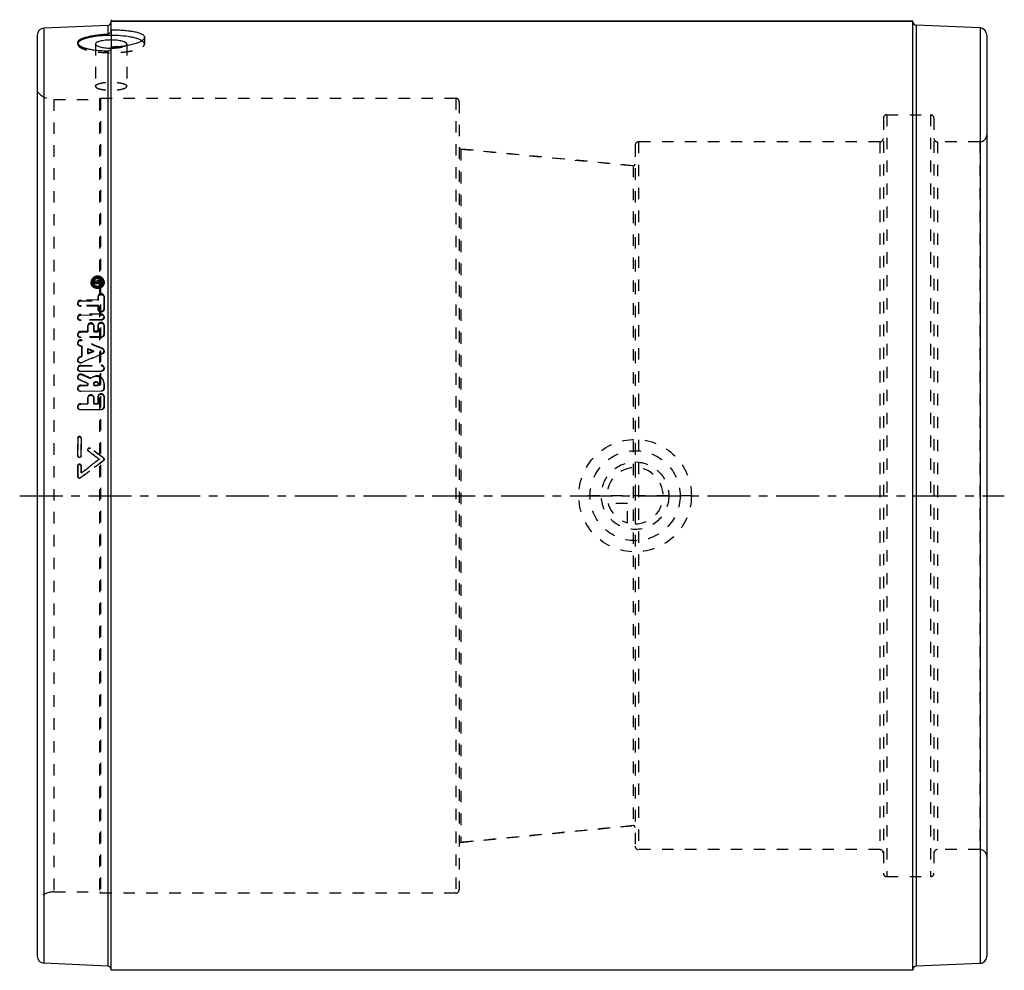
# Model space of a CAD drawing. Header units: millimetres. Extents: x 110 to 390, y 115 to 385.
import ezdxf

# ---------------------------------------------------------------- set-up
doc = ezdxf.new("R2010")
doc.units = ezdxf.units.MM
doc.header["$LTSCALE"] = 32.592593
doc.linetypes.add('CENTER', pattern=[0.6, 0.375, -0.075, 0.075, -0.075])
doc.linetypes.add('HIDDEN', pattern=[0.2, 0.1, -0.1])
doc.layers.get('0').update_dxf_attribs({"linetype": 'CONTINUOUS'})
for name, color, linetype in [('ACHSEN_S', 7, 'CONTINUOUS'), ('KOERPER', 7, 'CONTINUOUS'), ('KONST.EL_MIT_GEO', 7, 'CONTINUOUS'), ('KURVEN', 7, 'CONTINUOUS')]:
    doc.layers.add(name, color=color, linetype=linetype)

msp = doc.modelspace()

# ---------------------------------------------------------------- linework, layer by layer
at = {"color": 8, "linetype": 'HIDDEN'}
for p, q in [((119.72, 362.7), (132.65, 362.7)), ((119.72, 137.3), (132.65, 137.3))]:
    msp.add_line(p, q, dxfattribs=at)
at = {"layer": 'ACHSEN_S', "color": 2, "linetype": 'CENTER'}
msp.add_line((110, 250), (390, 250), dxfattribs=at)
at = {"layer": 'KOERPER', "color": 7, "linetype": 'Continuous'}
for p, q in [((364, 385), (136, 385)), ((364, 115), (136, 115))]:
    msp.add_line(p, q, dxfattribs=at)
at = {"layer": 'KOERPER', "color": 8, "linetype": 'HIDDEN'}
for p, q in [((354.6, 350.65), (286, 350.65)), ((383, 350.65), (371, 350.65)), ((235.45, 348.61), (284.45, 343.85)), ((235.45, 151.39), (284.45, 156.15)), ((354.6, 149.35), (286, 149.35)), ((383, 149.35), (371, 149.35))]:
    msp.add_line(p, q, dxfattribs=at)
at = {"layer": 'KONST.EL_MIT_GEO', "color": 7, "linetype": 'Continuous'}
for p, q in [((135.04, 383.79), (116.91, 383)), ((135.04, 383.79), (135.04, 381.35)), ((136, 382.33), (136, 385)), ((136, 385), (364, 385)), ((364, 115), (364, 385)), ((364.96, 383.83), (364.96, 116.17)), ((383.09, 383.04), (364.96, 383.83)), ((115, 381), (115, 119)), ((116.91, 383), (116.91, 117)), ((383.09, 383.04), (383.09, 116.96)), ((385, 381.04), (385, 118.96)), ((135.04, 376.46), (135.04, 116.21)), ((136, 115), (136, 377.62)), ((135.04, 116.21), (116.91, 117)), ((383.09, 116.96), (364.96, 116.17))]:
    msp.add_line(p, q, dxfattribs=at)
at = {"layer": 'KONST.EL_MIT_GEO', "color": 2, "linetype": 'CENTER'}
for p, q in [((136, 385.4), (136, 385)), ((136, 382.33), (136, 377.62))]:
    msp.add_line(p, q, dxfattribs=at)
at = {"layer": 'KONST.EL_MIT_GEO', "color": 8, "linetype": 'HIDDEN'}
for p, q in [((126.5, 378.87), (126.5, 378.47)), ((131.55, 378.47), (131.55, 366.49)), ((140.45, 378.47), (140.45, 366.49)), ((145.5, 380.4), (145.5, 378.47)), ((119.72, 362.7), (119.72, 137.3)), ((119.72, 362.7), (132.65, 362.7)), ((132.65, 362.7), (133, 363.05)), ((132.65, 362.7), (132.65, 137.3)), ((133, 363.05), (133, 136.95)), ((133, 363.05), (234, 363.05)), ((234, 363.05), (234, 136.95)), ((235, 362.05), (235, 137.95)), ((355.6, 357.35), (355.6, 142.65)), ((356.6, 358.35), (356.6, 141.65)), ((356.6, 358.35), (369, 358.35)), ((369, 358.35), (369, 141.65)), ((370, 357.35), (370, 142.65)), ((286, 350.65), (286, 149.35)), ((354.6, 350.65), (286, 350.65)), ((354.6, 350.65), (354.6, 149.35)), ((383, 350.65), (371, 350.65)), ((371, 350.65), (371, 149.35)), ((383, 350.65), (383, 149.35)), ((235.45, 348.61), (235.45, 151.39)), ((284.45, 343.85), (235.45, 348.61)), ((285, 349.65), (285, 150.35)), ((284.45, 343.85), (284.45, 156.15)), ((131.15, 311.15), (131.15, 310.89)), ((131.15, 311.15), (131.18, 310.92)), ((132.04, 310.99), (131.15, 311.15)), ((131.15, 310.89), (131.18, 310.67)), ((131.15, 310.89), (131.98, 310.75)), ((131.18, 310.67), (131.18, 310.92)), ((131.18, 310.92), (132.07, 310.77)), ((132.04, 310.99), (132.07, 310.77)), ((132.26, 310.67), (132.26, 310.8)), ((132.26, 310.8), (132.29, 310.57)), ((132.71, 311.19), (132.41, 311.18)), ((132.41, 311.18), (132.43, 310.95)), ((132.71, 310.94), (132.41, 310.93)), ((132.41, 310.93), (132.43, 310.7)), ((132.43, 310.95), (132.73, 310.96)), ((132.71, 311.19), (132.73, 310.96)), ((132.71, 310.94), (132.73, 310.71)), ((132.85, 310.81), (132.85, 310.69)), ((132.85, 310.81), (132.87, 310.59)), ((133.13, 310.82), (133.13, 310.85)), ((133.13, 310.85), (133.16, 310.59)), ((133.13, 310.44), (133.13, 310.82)), ((133.57, 310.71), (133.55, 310.93)), ((134, 310.75), (133.98, 310.97)), ((130.31, 310.62), (130.33, 310.4)), ((130.74, 310.66), (130.76, 310.44)), ((131.98, 310.67), (131.15, 310.65)), ((131.15, 310.65), (131.15, 310.4)), ((131.15, 310.65), (131.18, 310.43)), ((133.13, 310.44), (131.15, 310.4)), ((131.15, 310.4), (131.18, 310.18)), ((132, 310.52), (131.18, 310.67)), ((131.18, 310.43), (132, 310.44)), ((131.18, 310.18), (131.18, 310.43)), ((133.16, 310.22), (131.18, 310.18)), ((131.98, 310.75), (131.98, 310.67)), ((131.98, 310.75), (132, 310.52)), ((131.98, 310.67), (132, 310.44)), ((132, 310.44), (132, 310.52)), ((132.85, 310.69), (132.26, 310.67)), ((132.26, 310.67), (132.29, 310.45)), ((132.29, 310.57), (132.29, 310.45)), ((132.29, 310.45), (132.87, 310.46)), ((132.73, 310.71), (132.43, 310.7)), ((132.85, 310.69), (132.87, 310.46)), ((132.87, 310.46), (132.87, 310.59)), ((133.13, 310.44), (133.16, 310.22)), ((133.16, 310.59), (133.16, 310.22)), ((132.29, 305.7), (127.34, 305.61)), ((127.34, 305.61), (127.36, 305.4)), ((127.36, 305.4), (132.31, 305.49)), ((132.29, 306.63), (132.29, 305.7)), ((132.29, 306.63), (132.31, 306.42)), ((132.29, 305.7), (132.31, 305.49)), ((132.31, 305.49), (132.31, 306.42)), ((133.98, 306.73), (134, 306.45)), ((133.98, 303.24), (133.98, 306.67)), ((134, 306.52), (134, 306.45)), ((134, 306.45), (134, 303.04)), ((126.49, 304.75), (126.51, 304.55)), ((132.29, 304.15), (127.34, 304.06)), ((127.34, 304.06), (127.36, 303.86)), ((132.31, 303.95), (127.36, 303.86)), ((132.29, 304.15), (132.29, 303.21)), ((132.29, 304.15), (132.31, 303.95)), ((132.29, 303.21), (132.31, 303.01)), ((132.29, 303.13), (132.31, 302.93)), ((132.31, 303.01), (132.31, 303.95)), ((133.98, 303.24), (134, 303.04)), ((126.49, 300.69), (126.52, 300.5)), ((133.13, 301.66), (127.34, 301.56)), ((127.34, 301.56), (127.36, 301.37)), ((133.13, 300.09), (127.34, 300)), ((127.34, 300), (127.36, 299.81)), ((127.36, 301.37), (133.16, 301.47)), ((133.16, 299.91), (127.36, 299.81)), ((133.13, 301.66), (133.16, 301.47)), ((133.13, 300.09), (133.16, 299.91)), ((134, 300.78), (133.98, 300.97)), ((129.39, 298.33), (129.39, 296.75)), ((129.39, 298.33), (129.41, 298.15)), ((129.41, 296.57), (129.41, 298.15)), ((131.1, 298.26), (131.08, 298.44)), ((131.08, 296.77), (131.08, 298.36)), ((131.08, 298.36), (131.11, 298.18)), ((131.11, 298.18), (131.11, 296.6)), ((132.29, 298.5), (132.29, 296.79)), ((132.29, 298.5), (132.31, 298.32)), ((132.31, 296.62), (132.31, 298.32)), ((134, 298.43), (133.98, 298.61)), ((133.98, 296.02), (133.98, 298.53)), ((133.98, 298.53), (134, 298.35)), ((134, 298.35), (134, 295.85)), ((126.49, 295.82), (126.52, 295.65)), ((129.39, 296.75), (127.34, 296.72)), ((127.34, 296.72), (127.36, 296.54)), ((133.13, 295.21), (127.34, 295.13)), ((127.34, 295.13), (127.36, 294.96)), ((127.36, 296.54), (129.41, 296.57)), ((133.16, 295.04), (127.36, 294.96)), ((127.68, 294.27), (127.7, 294.1)), ((129.39, 296.75), (129.41, 296.57)), ((132.29, 296.79), (131.08, 296.77)), ((131.08, 296.77), (131.11, 296.6)), ((131.11, 296.6), (132.31, 296.62)), ((132.29, 296.79), (132.31, 296.62)), ((133.13, 295.21), (133.16, 295.04)), ((133.98, 296.02), (134, 295.85)), ((126.5, 293.42), (126.52, 293.25)), ((127, 292.79), (127.02, 292.63)), ((127, 292.79), (127.69, 292.51)), ((127.71, 292.35), (127.02, 292.63)), ((127.69, 292.51), (127.69, 289.72)), ((127.69, 292.51), (127.71, 292.35)), ((127.71, 289.58), (127.71, 292.35)), ((129.39, 290.46), (129.39, 291.83)), ((129.39, 291.83), (129.41, 291.67)), ((129.41, 291.67), (129.41, 290.31)), ((133.48, 291.94), (133.5, 291.78)), ((134, 291.16), (133.97, 291.31)), ((126.5, 288.56), (126.52, 288.41)), ((127.69, 289.72), (127, 289.42)), ((127, 289.42), (127.02, 289.28)), ((127.02, 289.28), (127.71, 289.58)), ((127.69, 289.72), (127.71, 289.58)), ((131.03, 291.17), (129.39, 290.46)), ((129.39, 290.46), (129.41, 290.31)), ((129.41, 290.31), (131.05, 291.01)), ((131.03, 291.17), (131.05, 291.01)), ((133.48, 290.46), (133.5, 290.31)), ((126.5, 286.12), (126.52, 285.98)), ((127.34, 287.06), (133.13, 287.13)), ((127.34, 287.06), (127.36, 286.92)), ((127.36, 286.92), (133.16, 287)), ((127.68, 287.95), (127.7, 287.81)), ((133.13, 287.13), (133.16, 287)), ((133.99, 286.31), (133.97, 286.45)), ((126.5, 283.65), (126.52, 283.53)), ((126.98, 283.05), (127, 282.93)), ((127.34, 285.43), (133.13, 285.5)), ((127.34, 285.43), (127.36, 285.3)), ((133.16, 285.37), (127.36, 285.3)), ((127.7, 284.54), (127.72, 284.42)), ((130.09, 283.49), (130.11, 283.37)), ((133.13, 285.5), (133.16, 285.37)), ((126.5, 280.43), (126.52, 280.31)), ((127.34, 281.41), (129.39, 281.43)), ((127.34, 281.41), (127.36, 281.29)), ((127.36, 281.29), (129.41, 281.31)), ((129.39, 281.99), (129.39, 281.43)), ((129.39, 281.99), (129.41, 281.87)), ((129.39, 281.43), (129.41, 281.31)), ((129.41, 281.31), (129.41, 281.87)), ((131.08, 281.44), (131.08, 281.9)), ((131.08, 281.9), (131.11, 281.78)), ((131.08, 281.44), (132.29, 281.46)), ((131.08, 281.44), (131.11, 281.33)), ((131.11, 281.78), (131.11, 281.33)), ((131.11, 281.33), (132.31, 281.34)), ((132.3, 281.89), (132.28, 282.01)), ((132.29, 281.91), (132.29, 281.46)), ((132.29, 281.91), (132.31, 281.79)), ((132.29, 281.46), (132.31, 281.34)), ((132.31, 281.34), (132.31, 281.79)), ((133.97, 282.19), (133.95, 282.31)), ((133.98, 280.65), (133.98, 281.93)), ((133.98, 281.93), (134, 281.81)), ((133.98, 280.65), (134, 280.53)), ((134, 281.81), (134, 280.53)), ((127.34, 279.76), (133.13, 279.81)), ((127.34, 279.76), (127.36, 279.65)), ((133.16, 279.7), (127.36, 279.65)), ((129.39, 277.85), (129.39, 276.19)), ((129.39, 277.85), (129.41, 277.74)), ((129.41, 276.09), (129.41, 277.74)), ((131.09, 277.92), (131.07, 278.02)), ((131.08, 276.2), (131.08, 277.86)), ((131.08, 277.86), (131.11, 277.76)), ((131.11, 277.76), (131.11, 276.11)), ((132.29, 278.15), (132.29, 276.21)), ((132.29, 278.15), (132.31, 278.05)), ((132.31, 276.12), (132.31, 278.05)), ((133.13, 279.81), (133.16, 279.7)), ((133.99, 278.22), (133.97, 278.33)), ((133.98, 275.4), (133.98, 278.17)), ((133.98, 278.17), (134, 278.06)), ((134, 278.06), (134, 275.3)), ((126.51, 275.15), (126.53, 275.06)), ((127.34, 276.17), (129.39, 276.19)), ((127.34, 276.17), (127.36, 276.07)), ((127.34, 274.51), (133.13, 274.55)), ((127.34, 274.51), (127.36, 274.42)), ((127.36, 276.07), (129.41, 276.09)), ((133.16, 274.46), (127.36, 274.42)), ((129.39, 276.19), (129.41, 276.09)), ((131.08, 276.2), (132.29, 276.21)), ((131.08, 276.2), (131.11, 276.11)), ((131.11, 276.11), (132.31, 276.12)), ((132.29, 276.21), (132.31, 276.12)), ((133.13, 274.55), (133.16, 274.46)), ((133.98, 275.4), (134, 275.3)), ((126.49, 266.34), (126.49, 261.43)), ((126.49, 266.34), (126.51, 266.28)), ((126.51, 261.38), (126.51, 266.28)), ((127.47, 266.44), (127.45, 266.5)), ((127.48, 261.43), (127.48, 266.34)), ((127.48, 266.34), (127.5, 266.28)), ((127.5, 266.28), (127.5, 261.39)), ((130.16, 263.47), (130.18, 263.42)), ((126.49, 261.43), (126.51, 261.38)), ((126.54, 261.2), (126.57, 261.16)), ((127.48, 261.43), (127.5, 261.39)), ((129.41, 262.87), (129.43, 262.82)), ((129.56, 262.67), (129.59, 262.63)), ((133.78, 260.78), (133.8, 260.74)), ((133.94, 260.58), (133.92, 260.62)), ((126.49, 258.47), (126.49, 255.51)), ((126.49, 258.47), (126.51, 258.44)), ((126.51, 255.49), (126.51, 258.44)), ((127.42, 258.71), (127.4, 258.75)), ((127.48, 256.5), (127.48, 258.47)), ((127.48, 258.47), (127.5, 258.44)), ((127.5, 258.44), (127.5, 256.48)), ((132.67, 260.38), (132.69, 260.34)), ((133.78, 259.98), (133.8, 259.94)), ((126.49, 255.51), (126.51, 255.49)), ((126.65, 255.15), (126.68, 255.13)), ((127.28, 255.12), (127.3, 255.1)), ((127.48, 256.5), (127.5, 256.48)), ((284.45, 156.15), (235.45, 151.39)), ((356.6, 141.65), (369, 141.65)), ((119.72, 137.3), (132.65, 137.3)), ((132.65, 137.3), (133, 136.95)), ((234, 136.95), (133, 136.95))]:
    msp.add_line(p, q, dxfattribs=at)
at = {"layer": 'KONST.EL_MIT_GEO', "color": 7, "linetype": 'Continuous'}
for centre, radius, start, end in [((135, 384.79), 1, 272.5, 360), ((365, 384.83), 1, 184.5457, 267.5), ((117, 381), 2, 92.5, 180), ((383, 381.04), 2, 0, 87.5), ((127.24, 378.44), 0.744, 159.716, 162.5677), ((136, 394.52), 17.2, 269.5909, 269.9809), ((117, 119), 2, 180, 267.5), ((383, 118.96), 2, 272.5, 360), ((135, 115.21), 1, 0, 87.5), ((365, 115.17), 1, 92.5, 175.4543)]:
    msp.add_arc(centre, radius, start, end, dxfattribs=at)
at = {"layer": 'KONST.EL_MIT_GEO', "color": 8, "linetype": 'HIDDEN'}
for centre, radius, start, end in [((365, 384.83), 1, 180, 184.5457), ((127.15, 378.87), 0.65, 180.0559, 189.7718), ((144.84, 380.4), 0.656, 350.6699, 359.9351), ((134.78, 404.54), 28.08, 268.402, 270.5342), ((135.03, 377.45), 0.99, 270.5311, 279.0108), ((135.06, 377.41), 0.938, 354.0804, 359.9919), ((135.06, 377.41), 0.943, 351.2889, 354.0843), ((136, 406.63), 29.01, 270.0002, 270.8259), ((119.72, 368.7), 6, 218.0731, 270), ((234, 362.05), 1, 0, 90), ((356.6, 357.35), 1, 90, 180), ((369, 357.35), 1, 0, 90), ((286, 349.65), 1, 90, 180), ((354.6, 351.65), 1, 270, 360), ((371, 351.65), 1, 180, 270), ((383, 352.65), 2, 270, 360), ((235.5, 349.1), 0.5, 180, 264.4596), ((284.5, 344.35), 0.5, 264.4596, 360), ((132.83, 310.59), 0.321, 0.0157, 5.5001), ((133.31, 306.67), 0.67, 0.0177, 5.8995), ((132.97, 303.21), 0.688, 180.0215, 186.293), ((132.99, 303.01), 0.682, 180.0232, 186.3013), ((130.37, 298.36), 0.711, 0.0254, 6.8914), ((130.4, 298.18), 0.705, 0.0273, 6.8998), ((133.27, 298.53), 0.711, 0.0252, 6.8741), ((133.3, 298.35), 0.706, 0.0271, 6.8824), ((-501.76, -1279.69), 1695.15, 67.99198, 68.20314), ((-500.79, -1283.53), 1698.21, 68.06832, 68.27898), ((131.72, 281.91), 0.562, 0.0487, 10.3502), ((131.75, 281.79), 0.557, 0.0488, 10.3563), ((131.83, 281.93), 2.15, 0.0403, 10.2565), ((131.87, 281.81), 2.13, 0.0403, 10.2572), ((130.29, 277.86), 0.795, 0.0745, 11.7898), ((130.32, 277.76), 0.789, 0.0801, 11.7928), ((133.19, 278.17), 0.795, 0.0731, 11.6786), ((133.21, 278.06), 0.79, 0.0785, 11.6818), ((-1194.54, -1530.83), 2230.32, 53.44627, 53.56208), ((-1185.99, -1526.04), 2221.37, 53.5489, 53.66503), ((126.98, 255.51), 0.493, 180.0615, 228.3706), ((284.5, 155.65), 0.5, 0, 95.5404), ((235.5, 150.9), 0.5, 95.5404, 180), ((286, 150.35), 1, 180, 270), ((354.6, 148.35), 1, 0, 90), ((371, 148.35), 1, 90, 180), ((383, 147.35), 2, 0, 90), ((356.6, 142.65), 1, 180, 270), ((369, 142.65), 1, 270, 360), ((119.72, 131.3), 6, 90, 141.9269), ((234, 137.95), 1, 270, 360), ((365, 115.17), 1, 175.4543, 180)]:
    msp.add_arc(centre, radius, start, end, dxfattribs=at)
at = {"layer": 'KONST.EL_MIT_GEO', "color": 7, "linetype": 'Continuous'}
for points, knots in [([(126.5, 378.87), (126.5, 378.95), (126.53, 379.11), (126.66, 379.33), (126.87, 379.55), (127.15, 379.76), (127.5, 379.95), (128.1, 380.22), (129.02, 380.51), (130.29, 380.8), (131.76, 381.04), (133.36, 381.23), (134.47, 381.32), (135.04, 381.35)], [0, 0, 0, 0, 0.02466, 0.05181, 0.083461, 0.120805, 0.164422, 0.214505, 0.333645, 0.476087, 0.638001, 0.814504, 1, 1, 1, 1]), ([(144.77, 379.41), (144.56, 379.55), (144.03, 379.8), (143.14, 380.11), (142.06, 380.37), (140.36, 380.68), (137.99, 380.91), (135.07, 380.95), (132.64, 380.8), (130.82, 380.54), (129.63, 380.31), (128.6, 380.03), (127.76, 379.71), (127.11, 379.37), (126.78, 379.08), (126.67, 378.93)], [0, 0, 0, 0, 0.041433, 0.092334, 0.151988, 0.21923, 0.370352, 0.531855, 0.688497, 0.760371, 0.825705, 0.883103, 0.931504, 0.970353, 1, 1, 1, 1]), ([(135.04, 381.35), (135.17, 381.36), (135.42, 381.42), (135.74, 381.64), (135.95, 381.96), (136, 382.21), (136, 382.33)], [0, 0, 0, 0, 0.253833, 0.506055, 0.754385, 1, 1, 1, 1]), ([(136, 382.54), (136.62, 382.54), (137.83, 382.51), (139.59, 382.41), (141.22, 382.24), (142.64, 382.01), (143.68, 381.75), (144.36, 381.5), (144.76, 381.31), (145.08, 381.11), (145.32, 380.89), (145.47, 380.65), (145.5, 380.48), (145.5, 380.4)], [0, 0, 0, 0, 0.18309, 0.359379, 0.522438, 0.666557, 0.787141, 0.837652, 0.881408, 0.918559, 0.949686, 0.976075, 1, 1, 1, 1]), ([(126.54, 378.65), (126.53, 378.67), (126.51, 378.74), (126.5, 378.82), (126.5, 378.87)], [0, 0, 0, 0, 0.25707, 1, 1, 1, 1]), ([(126.67, 378.93), (126.66, 378.91), (126.61, 378.84), (126.57, 378.76), (126.54, 378.7)], [0, 0, 0, 0, 0.264416, 1, 1, 1, 1]), ([(135.04, 376.46), (134.51, 376.46), (133.46, 376.48), (131.94, 376.59), (130.54, 376.79), (129.3, 377.06), (128.25, 377.39), (127.53, 377.72), (127.08, 378), (126.77, 378.26), (126.59, 378.49), (126.54, 378.65)], [0, 0, 0, 0, 0.177646, 0.347418, 0.50487, 0.64598, 0.767395, 0.866746, 0.907885, 0.943472, 1, 1, 1, 1]), ([(140.45, 378.47), (140.45, 378.65), (140.21, 378.86), (139.92, 379.02), (139.6, 379.16), (139.11, 379.3), (138.44, 379.44), (137.68, 379.54), (136.86, 379.61), (136, 379.63), (135.14, 379.61), (134.32, 379.54), (133.56, 379.44), (132.89, 379.3), (132.4, 379.16), (132.08, 379.02), (131.79, 378.86), (131.55, 378.65), (131.55, 378.47)], [0, 0, 0, 0, 0.058325, 0.080657, 0.106316, 0.167201, 0.239532, 0.321023, 0.408881, 0.5, 0.591119, 0.678977, 0.760468, 0.832799, 0.893684, 0.919343, 0.941675, 1, 1, 1, 1]), ([(131.55, 378.47), (131.55, 378.43), (131.57, 378.35), (131.63, 378.24), (131.74, 378.13), (131.95, 377.98), (132.31, 377.81), (132.84, 377.65), (133.49, 377.51), (134.23, 377.4), (135.04, 377.34), (135.59, 377.32), (135.88, 377.32)], [0, 0, 0, 0, 0.024183, 0.051224, 0.083114, 0.120965, 0.216033, 0.336732, 0.480278, 0.642333, 0.817562, 1, 1, 1, 1]), ([(145.5, 380.4), (145.5, 380.32), (145.46, 380.14), (145.32, 379.89), (145.08, 379.64), (144.76, 379.39), (144.36, 379.15), (143.68, 378.82), (142.65, 378.46), (141.22, 378.1), (139.6, 377.83), (137.83, 377.66), (136.62, 377.62), (136, 377.62)], [0, 0, 0, 0, 0.024062, 0.051495, 0.084107, 0.122831, 0.16803, 0.219723, 0.341615, 0.485491, 0.646852, 0.820326, 1, 1, 1, 1]), ([(139.82, 377.88), (139.92, 377.92), (140.08, 378), (140.28, 378.14), (140.42, 378.3), (140.45, 378.41), (140.45, 378.47)], [0, 0, 0, 0, 0.337054, 0.609025, 0.823179, 1, 1, 1, 1]), ([(136, 377.41), (136, 377.29), (135.95, 377.04), (135.74, 376.73), (135.42, 376.51), (135.17, 376.46), (135.04, 376.46)], [0, 0, 0, 0, 0.247068, 0.495855, 0.746882, 1, 1, 1, 1])]:
    msp.add_open_spline(points, degree=3, knots=knots, dxfattribs=at)
at = {"layer": 'KONST.EL_MIT_GEO', "color": 8, "linetype": 'HIDDEN'}
for points, knots in [([(126.5, 378.47), (126.5, 378.55), (126.53, 378.72), (126.62, 378.86), (126.67, 378.93)], [0, 0, 0, 0, 0.488258, 1, 1, 1, 1]), ([(126.53, 378.67), (126.53, 378.65), (126.51, 378.59), (126.5, 378.52), (126.5, 378.47)], [0, 0, 0, 0, 0.25529, 1, 1, 1, 1]), ([(126.5, 378.47), (126.5, 378.39), (126.54, 378.21), (126.68, 377.97), (126.92, 377.73), (127.24, 377.51), (127.64, 377.29), (128.32, 377), (129.35, 376.69), (130.78, 376.4), (132.41, 376.18), (134.17, 376.04), (136, 375.99), (137.83, 376.04), (139.59, 376.18), (141.22, 376.4), (142.65, 376.69), (143.68, 377), (144.36, 377.29), (144.76, 377.51), (145.08, 377.73), (145.32, 377.97), (145.46, 378.21), (145.5, 378.39), (145.5, 378.47)], [0, 0, 0, 0, 0.011999, 0.02546, 0.041394, 0.060358, 0.082588, 0.108128, 0.168733, 0.240732, 0.321847, 0.409301, 0.5, 0.590699, 0.678153, 0.759268, 0.831267, 0.891872, 0.917412, 0.939642, 0.958606, 0.97454, 0.988001, 1, 1, 1, 1]), ([(144.77, 379.41), (144.89, 379.34), (145.08, 379.2), (145.32, 378.97), (145.46, 378.72), (145.5, 378.55), (145.5, 378.47)], [0, 0, 0, 0, 0.31548, 0.578982, 0.801572, 1, 1, 1, 1]), ([(145.5, 378.47), (145.5, 378.55), (145.46, 378.72), (145.32, 378.97), (145.08, 379.2), (144.88, 379.34), (144.77, 379.41)], [0, 0, 0, 0, 0.198713, 0.421682, 0.685711, 1, 1, 1, 1]), ([(135.99, 377.32), (136.37, 377.32), (137.11, 377.34), (138.15, 377.45), (139.06, 377.61), (139.59, 377.78), (139.82, 377.88)], [0, 0, 0, 0, 0.29284, 0.567662, 0.807857, 1, 1, 1, 1]), ([(136.42, 377.62), (136.71, 377.63), (137.85, 377.66), (138.98, 377.76), (139.82, 377.88)], [0, 0, 0, 0, 0.256385, 1, 1, 1, 1]), ([(131.55, 366.49), (131.55, 366.68), (131.79, 366.89), (132.08, 367.04), (132.4, 367.18), (132.89, 367.32), (133.56, 367.46), (134.32, 367.56), (135.14, 367.63), (136, 367.65), (136.86, 367.63), (137.68, 367.56), (138.44, 367.46), (139.11, 367.32), (139.6, 367.18), (139.92, 367.04), (140.21, 366.89), (140.45, 366.68), (140.45, 366.49)], [0, 0, 0, 0, 0.058325, 0.080657, 0.106316, 0.167201, 0.239533, 0.321023, 0.408881, 0.5, 0.591119, 0.678977, 0.760467, 0.832799, 0.893684, 0.919343, 0.941675, 1, 1, 1, 1]), ([(131.55, 366.49), (131.55, 366.31), (131.79, 366.09), (132.08, 365.94), (132.4, 365.8), (132.89, 365.66), (133.56, 365.52), (134.32, 365.42), (135.14, 365.35), (136, 365.33), (136.86, 365.35), (137.68, 365.42), (138.44, 365.52), (139.11, 365.66), (139.6, 365.8), (139.92, 365.94), (140.21, 366.09), (140.45, 366.31), (140.45, 366.49)], [0, 0, 0, 0, 0.058325, 0.080657, 0.106316, 0.167201, 0.239533, 0.321023, 0.408881, 0.5, 0.591119, 0.678977, 0.760467, 0.832799, 0.893684, 0.919343, 0.941675, 1, 1, 1, 1]), ([(132.14, 312.43), (131.89, 312.42), (131.4, 312.32), (130.76, 311.92), (130.36, 311.32), (130.29, 310.85), (130.31, 310.62)], [0, 0, 0, 0, 0.263377, 0.519702, 0.764152, 1, 1, 1, 1]), ([(130.33, 310.4), (130.31, 310.62), (130.38, 311.09), (130.79, 311.69), (131.42, 312.09), (131.92, 312.19), (132.17, 312.2)], [0, 0, 0, 0, 0.235828, 0.480295, 0.736657, 1, 1, 1, 1]), ([(130.74, 310.66), (130.72, 310.84), (130.77, 311.2), (131.08, 311.66), (131.57, 311.97), (131.95, 312.05), (132.14, 312.05)], [0, 0, 0, 0, 0.23583, 0.480344, 0.736681, 1, 1, 1, 1]), ([(130.76, 310.44), (130.74, 310.61), (130.79, 310.97), (131.11, 311.43), (131.59, 311.74), (131.97, 311.82), (132.17, 311.82)], [0, 0, 0, 0, 0.235814, 0.480343, 0.736713, 1, 1, 1, 1]), ([(132.41, 311.18), (132.33, 311.18), (132.19, 311.14), (132.08, 311.05), (132.04, 310.99)], [0, 0, 0, 0, 0.509865, 1, 1, 1, 1]), ([(132.07, 310.77), (132.1, 310.82), (132.22, 310.92), (132.36, 310.95), (132.43, 310.95)], [0, 0, 0, 0, 0.490151, 1, 1, 1, 1]), ([(133.98, 310.97), (133.96, 311.17), (133.83, 311.58), (133.41, 312.06), (132.82, 312.37), (132.37, 312.43), (132.14, 312.43)], [0, 0, 0, 0, 0.236993, 0.481228, 0.736462, 1, 1, 1, 1]), ([(132.14, 312.05), (132.32, 312.06), (132.66, 312.01), (133.11, 311.77), (133.44, 311.4), (133.54, 311.09), (133.55, 310.93)], [0, 0, 0, 0, 0.263463, 0.518696, 0.762995, 1, 1, 1, 1]), ([(132.14, 309.16), (132.4, 309.16), (132.89, 309.27), (133.52, 309.67), (133.93, 310.27), (134, 310.75), (133.98, 310.97)], [0, 0, 0, 0, 0.262852, 0.519305, 0.764304, 1, 1, 1, 1]), ([(133.55, 310.93), (133.57, 310.76), (133.52, 310.39), (133.21, 309.93), (132.72, 309.62), (132.34, 309.54), (132.14, 309.54)], [0, 0, 0, 0, 0.235713, 0.48065, 0.737085, 1, 1, 1, 1]), ([(132.17, 312.2), (132.39, 312.2), (132.84, 312.14), (133.43, 311.83), (133.85, 311.35), (133.98, 310.95), (134, 310.75)], [0, 0, 0, 0, 0.26351, 0.518778, 0.763037, 1, 1, 1, 1]), ([(132.17, 311.82), (132.34, 311.83), (132.68, 311.78), (133.13, 311.54), (133.46, 311.17), (133.56, 310.86), (133.57, 310.71)], [0, 0, 0, 0, 0.263429, 0.518681, 0.763015, 1, 1, 1, 1]), ([(132.26, 310.8), (132.26, 310.83), (132.3, 310.9), (132.37, 310.93), (132.41, 310.93)], [0, 0, 0, 0, 0.479884, 1, 1, 1, 1]), ([(133.13, 310.85), (133.13, 310.89), (133.1, 310.99), (132.97, 311.14), (132.81, 311.19), (132.71, 311.19)], [0, 0, 0, 0, 0.238937, 0.485139, 1, 1, 1, 1]), ([(132.71, 310.94), (132.74, 310.94), (132.82, 310.91), (132.85, 310.84), (132.85, 310.81)], [0, 0, 0, 0, 0.520592, 1, 1, 1, 1]), ([(132.73, 310.96), (132.83, 310.96), (132.99, 310.91), (133.12, 310.76), (133.15, 310.67), (133.15, 310.62)], [0, 0, 0, 0, 0.514946, 0.761137, 1, 1, 1, 1]), ([(130.31, 310.62), (130.33, 310.42), (130.46, 310.02), (130.88, 309.53), (131.47, 309.22), (131.92, 309.15), (132.14, 309.16)], [0, 0, 0, 0, 0.237097, 0.481876, 0.737129, 1, 1, 1, 1]), ([(132.17, 308.94), (131.94, 308.93), (131.5, 309), (130.91, 309.31), (130.48, 309.79), (130.35, 310.2), (130.33, 310.4)], [0, 0, 0, 0, 0.262845, 0.51813, 0.762931, 1, 1, 1, 1]), ([(132.14, 309.54), (131.97, 309.53), (131.63, 309.59), (131.17, 309.82), (130.85, 310.2), (130.75, 310.51), (130.74, 310.66)], [0, 0, 0, 0, 0.26295, 0.518198, 0.762915, 1, 1, 1, 1]), ([(132.17, 309.32), (131.99, 309.31), (131.65, 309.36), (131.2, 309.6), (130.87, 309.97), (130.77, 310.28), (130.76, 310.44)], [0, 0, 0, 0, 0.262917, 0.518183, 0.762934, 1, 1, 1, 1]), ([(134, 310.75), (134.02, 310.52), (133.95, 310.05), (133.54, 309.45), (132.91, 309.05), (132.42, 308.94), (132.17, 308.94)], [0, 0, 0, 0, 0.23568, 0.480694, 0.73718, 1, 1, 1, 1]), ([(133.57, 310.71), (133.59, 310.53), (133.54, 310.17), (133.23, 309.71), (132.74, 309.4), (132.36, 309.32), (132.17, 309.32)], [0, 0, 0, 0, 0.2357, 0.48065, 0.737115, 1, 1, 1, 1]), ([(132.29, 310.57), (132.29, 310.61), (132.32, 310.68), (132.39, 310.7), (132.43, 310.7)], [0, 0, 0, 0, 0.479885, 1, 1, 1, 1]), ([(132.73, 310.71), (132.77, 310.71), (132.84, 310.69), (132.87, 310.62), (132.87, 310.59)], [0, 0, 0, 0, 0.52071, 1, 1, 1, 1]), ([(127.34, 305.61), (127.22, 305.61), (126.99, 305.56), (126.7, 305.37), (126.51, 305.08), (126.48, 304.86), (126.49, 304.75)], [0, 0, 0, 0, 0.260616, 0.515727, 0.761429, 1, 1, 1, 1]), ([(126.51, 304.55), (126.5, 304.65), (126.53, 304.88), (126.72, 305.16), (127.01, 305.35), (127.24, 305.4), (127.36, 305.4)], [0, 0, 0, 0, 0.238529, 0.484257, 0.739413, 1, 1, 1, 1]), ([(133.98, 306.73), (133.97, 306.83), (133.91, 307.02), (133.7, 307.26), (133.42, 307.4), (133.09, 307.43), (132.78, 307.36), (132.51, 307.19), (132.33, 306.93), (132.29, 306.73), (132.29, 306.63)], [0, 0, 0, 0, 0.118984, 0.241123, 0.368053, 0.498364, 0.629149, 0.757129, 0.880445, 1, 1, 1, 1]), ([(132.31, 306.42), (132.31, 306.52), (132.35, 306.72), (132.53, 306.97), (132.8, 307.15), (133.12, 307.22), (133.44, 307.18), (133.72, 307.04), (133.93, 306.81), (133.99, 306.62), (134, 306.52)], [0, 0, 0, 0, 0.119535, 0.24288, 0.370877, 0.501635, 0.631926, 0.758866, 0.88102, 1, 1, 1, 1]), ([(126.49, 304.75), (126.5, 304.66), (126.56, 304.47), (126.76, 304.24), (127.03, 304.09), (127.23, 304.06), (127.34, 304.06)], [0, 0, 0, 0, 0.239823, 0.485451, 0.739544, 1, 1, 1, 1]), ([(127.36, 303.86), (127.26, 303.86), (127.05, 303.89), (126.78, 304.04), (126.59, 304.26), (126.52, 304.45), (126.51, 304.55)], [0, 0, 0, 0, 0.260423, 0.514579, 0.760226, 1, 1, 1, 1]), ([(132.29, 303.13), (132.3, 303.03), (132.36, 302.84), (132.57, 302.6), (132.85, 302.46), (133.18, 302.42), (133.49, 302.5), (133.76, 302.68), (133.94, 302.94), (133.98, 303.14), (133.98, 303.24)], [0, 0, 0, 0, 0.119779, 0.242366, 0.369025, 0.498518, 0.62846, 0.756089, 0.879741, 1, 1, 1, 1]), ([(134, 303.04), (134, 302.94), (133.96, 302.74), (133.78, 302.48), (133.51, 302.31), (133.2, 302.23), (132.88, 302.27), (132.59, 302.41), (132.39, 302.64), (132.32, 302.84), (132.31, 302.93)], [0, 0, 0, 0, 0.12024, 0.243919, 0.371562, 0.501482, 0.630957, 0.757626, 0.880224, 1, 1, 1, 1]), ([(127.34, 301.56), (127.22, 301.56), (126.99, 301.51), (126.69, 301.32), (126.51, 301.02), (126.48, 300.8), (126.49, 300.69)], [0, 0, 0, 0, 0.259009, 0.513372, 0.759731, 1, 1, 1, 1]), ([(126.49, 300.69), (126.5, 300.59), (126.57, 300.4), (126.82, 300.1), (127.14, 299.99), (127.34, 300)], [0, 0, 0, 0, 0.243302, 0.491473, 1, 1, 1, 1]), ([(126.52, 300.5), (126.5, 300.61), (126.53, 300.83), (126.72, 301.12), (127.01, 301.32), (127.24, 301.37), (127.36, 301.37)], [0, 0, 0, 0, 0.240226, 0.486608, 0.741012, 1, 1, 1, 1]), ([(127.36, 299.81), (127.26, 299.81), (127.05, 299.84), (126.78, 299.99), (126.59, 300.22), (126.53, 300.4), (126.52, 300.5)], [0, 0, 0, 0, 0.258816, 0.512289, 0.758593, 1, 1, 1, 1]), ([(133.98, 300.97), (133.97, 301.07), (133.9, 301.26), (133.65, 301.56), (133.33, 301.66), (133.13, 301.66)], [0, 0, 0, 0, 0.243278, 0.491235, 1, 1, 1, 1]), ([(133.13, 300.09), (133.25, 300.09), (133.48, 300.14), (133.78, 300.34), (133.96, 300.64), (133.99, 300.86), (133.98, 300.97)], [0, 0, 0, 0, 0.258817, 0.513224, 0.759787, 1, 1, 1, 1]), ([(133.16, 301.47), (133.26, 301.47), (133.46, 301.44), (133.73, 301.29), (133.93, 301.06), (133.99, 300.88), (134, 300.78)], [0, 0, 0, 0, 0.259074, 0.512527, 0.758618, 1, 1, 1, 1]), ([(134, 300.78), (134.01, 300.67), (133.98, 300.45), (133.8, 300.15), (133.51, 299.96), (133.27, 299.91), (133.16, 299.91)], [0, 0, 0, 0, 0.240172, 0.486757, 0.741203, 1, 1, 1, 1]), ([(131.08, 298.44), (131.07, 298.54), (131, 298.74), (130.79, 298.97), (130.51, 299.12), (130.19, 299.15), (129.87, 299.07), (129.61, 298.9), (129.43, 298.64), (129.39, 298.43), (129.39, 298.33)], [0, 0, 0, 0, 0.12069, 0.243563, 0.369856, 0.498588, 0.62774, 0.754928, 0.878814, 1, 1, 1, 1]), ([(129.41, 298.15), (129.41, 298.25), (129.45, 298.45), (129.63, 298.71), (129.9, 298.89), (130.21, 298.97), (130.53, 298.93), (130.82, 298.79), (131.02, 298.56), (131.09, 298.36), (131.1, 298.26)], [0, 0, 0, 0, 0.121166, 0.245077, 0.37228, 0.501412, 0.630129, 0.75643, 0.879312, 1, 1, 1, 1]), ([(133.98, 298.61), (133.96, 298.71), (133.9, 298.91), (133.69, 299.14), (133.41, 299.28), (133.09, 299.32), (132.77, 299.24), (132.51, 299.06), (132.33, 298.8), (132.29, 298.6), (132.29, 298.5)], [0, 0, 0, 0, 0.120671, 0.243533, 0.369832, 0.498586, 0.62776, 0.754957, 0.878833, 1, 1, 1, 1]), ([(132.31, 298.32), (132.31, 298.42), (132.35, 298.62), (132.53, 298.88), (132.8, 299.06), (133.11, 299.14), (133.43, 299.1), (133.71, 298.96), (133.92, 298.73), (133.99, 298.53), (134, 298.43)], [0, 0, 0, 0, 0.121147, 0.245049, 0.372259, 0.501414, 0.630153, 0.756461, 0.879332, 1, 1, 1, 1]), ([(127.34, 296.72), (127.22, 296.72), (126.98, 296.66), (126.69, 296.46), (126.51, 296.16), (126.48, 295.93), (126.49, 295.82)], [0, 0, 0, 0, 0.25729, 0.510852, 0.75792, 1, 1, 1, 1]), ([(127.68, 294.27), (127.54, 294.32), (127.31, 294.35), (127.02, 294.28), (126.76, 294.14), (126.52, 293.85), (126.48, 293.55), (126.5, 293.42)], [0, 0, 0, 0, 0.254061, 0.382579, 0.510175, 0.758196, 1, 1, 1, 1]), ([(126.49, 295.82), (126.51, 295.72), (126.57, 295.54), (126.83, 295.23), (127.14, 295.12), (127.34, 295.13)], [0, 0, 0, 0, 0.245041, 0.493921, 1, 1, 1, 1]), ([(126.52, 295.65), (126.5, 295.76), (126.53, 295.99), (126.71, 296.29), (127.01, 296.49), (127.24, 296.54), (127.36, 296.54)], [0, 0, 0, 0, 0.242037, 0.489123, 0.742723, 1, 1, 1, 1]), ([(126.52, 293.25), (126.5, 293.39), (126.54, 293.69), (126.79, 293.97), (127.04, 294.11), (127.33, 294.18), (127.56, 294.16), (127.7, 294.1)], [0, 0, 0, 0, 0.241745, 0.489775, 0.617394, 0.745938, 1, 1, 1, 1]), ([(127.36, 294.96), (127.16, 294.96), (126.85, 295.06), (126.59, 295.37), (126.53, 295.55), (126.52, 295.65)], [0, 0, 0, 0, 0.506145, 0.755022, 1, 1, 1, 1]), ([(133.13, 295.21), (133.24, 295.21), (133.46, 295.26), (133.75, 295.44), (133.93, 295.71), (133.98, 295.92), (133.98, 296.02)], [0, 0, 0, 0, 0.256464, 0.509994, 0.757658, 1, 1, 1, 1]), ([(134, 295.85), (134, 295.75), (133.96, 295.54), (133.77, 295.27), (133.49, 295.09), (133.27, 295.05), (133.16, 295.04)], [0, 0, 0, 0, 0.242326, 0.490003, 0.743548, 1, 1, 1, 1]), ([(126.5, 293.42), (126.51, 293.35), (126.54, 293.21), (126.69, 292.98), (126.87, 292.84), (127, 292.79)], [0, 0, 0, 0, 0.247006, 0.496022, 1, 1, 1, 1]), ([(127.02, 292.63), (126.89, 292.68), (126.71, 292.81), (126.56, 293.05), (126.53, 293.19), (126.52, 293.25)], [0, 0, 0, 0, 0.503936, 0.753003, 1, 1, 1, 1]), ([(133.97, 291.31), (133.96, 291.45), (133.84, 291.71), (133.6, 291.88), (133.48, 291.94)], [0, 0, 0, 0, 0.494532, 1, 1, 1, 1]), ([(133.48, 290.46), (133.56, 290.5), (133.71, 290.59), (133.88, 290.8), (133.98, 291.05), (133.99, 291.23), (133.97, 291.31)], [0, 0, 0, 0, 0.255397, 0.50708, 0.754861, 1, 1, 1, 1]), ([(133.5, 291.78), (133.63, 291.73), (133.86, 291.56), (133.98, 291.29), (134, 291.16)], [0, 0, 0, 0, 0.505499, 1, 1, 1, 1]), ([(127, 289.42), (126.83, 289.35), (126.61, 289.16), (126.49, 288.82), (126.49, 288.64), (126.5, 288.56)], [0, 0, 0, 0, 0.503101, 0.752548, 1, 1, 1, 1]), ([(126.5, 288.56), (126.51, 288.5), (126.54, 288.38), (126.64, 288.21), (126.77, 288.07), (126.98, 287.93), (127.3, 287.85), (127.56, 287.9), (127.68, 287.95)], [0, 0, 0, 0, 0.122256, 0.245132, 0.369079, 0.49424, 0.74621, 1, 1, 1, 1]), ([(126.52, 288.41), (126.51, 288.5), (126.51, 288.68), (126.64, 289.02), (126.85, 289.21), (127.02, 289.28)], [0, 0, 0, 0, 0.24741, 0.496832, 1, 1, 1, 1]), ([(127.7, 287.81), (127.58, 287.76), (127.32, 287.71), (127, 287.79), (126.79, 287.93), (126.66, 288.07), (126.56, 288.23), (126.53, 288.35), (126.52, 288.41)], [0, 0, 0, 0, 0.253774, 0.505766, 0.630951, 0.754892, 0.877751, 1, 1, 1, 1]), ([(134, 291.16), (134.01, 291.07), (134, 290.89), (133.91, 290.65), (133.73, 290.44), (133.58, 290.34), (133.5, 290.31)], [0, 0, 0, 0, 0.24512, 0.492931, 0.744582, 1, 1, 1, 1]), ([(127.34, 287.06), (127.22, 287.06), (126.98, 287.01), (126.73, 286.83), (126.59, 286.63), (126.49, 286.42), (126.48, 286.23), (126.5, 286.12)], [0, 0, 0, 0, 0.254114, 0.506003, 0.631149, 0.755313, 1, 1, 1, 1]), ([(126.52, 285.98), (126.5, 286.1), (126.52, 286.28), (126.61, 286.5), (126.75, 286.69), (127, 286.87), (127.24, 286.92), (127.36, 286.92)], [0, 0, 0, 0, 0.244643, 0.368785, 0.493966, 0.745886, 1, 1, 1, 1]), ([(126.5, 286.12), (126.51, 286.02), (126.58, 285.84), (126.84, 285.54), (127.14, 285.43), (127.34, 285.43)], [0, 0, 0, 0, 0.247802, 0.497802, 1, 1, 1, 1]), ([(127.36, 285.3), (127.16, 285.3), (126.86, 285.4), (126.6, 285.7), (126.54, 285.89), (126.52, 285.98)], [0, 0, 0, 0, 0.502268, 0.752259, 1, 1, 1, 1]), ([(133.97, 286.45), (133.96, 286.54), (133.89, 286.73), (133.64, 287.03), (133.33, 287.14), (133.13, 287.13)], [0, 0, 0, 0, 0.24778, 0.497639, 1, 1, 1, 1]), ([(133.13, 285.5), (133.25, 285.5), (133.5, 285.56), (133.75, 285.74), (133.88, 285.93), (133.98, 286.15), (133.99, 286.33), (133.97, 286.45)], [0, 0, 0, 0, 0.253984, 0.505919, 0.631143, 0.755371, 1, 1, 1, 1]), ([(133.16, 287), (133.35, 287), (133.66, 286.89), (133.91, 286.59), (133.98, 286.41), (133.99, 286.31)], [0, 0, 0, 0, 0.502431, 0.752282, 1, 1, 1, 1]), ([(133.99, 286.31), (134.01, 286.2), (134, 286.02), (133.91, 285.8), (133.77, 285.6), (133.52, 285.42), (133.28, 285.37), (133.16, 285.37)], [0, 0, 0, 0, 0.244587, 0.368793, 0.494052, 0.746016, 1, 1, 1, 1]), ([(127.7, 284.54), (127.56, 284.61), (127.32, 284.64), (127.02, 284.56), (126.75, 284.42), (126.51, 284.11), (126.48, 283.8), (126.5, 283.65)], [0, 0, 0, 0, 0.251921, 0.379423, 0.506431, 0.755081, 1, 1, 1, 1]), ([(126.52, 283.53), (126.5, 283.67), (126.53, 283.98), (126.78, 284.29), (127.04, 284.44), (127.34, 284.51), (127.58, 284.48), (127.72, 284.42)], [0, 0, 0, 0, 0.24487, 0.493512, 0.620548, 0.748067, 1, 1, 1, 1]), ([(126.5, 283.65), (126.52, 283.52), (126.64, 283.27), (126.86, 283.11), (126.98, 283.05)], [0, 0, 0, 0, 0.496537, 1, 1, 1, 1]), ([(127, 282.93), (126.88, 282.98), (126.66, 283.15), (126.55, 283.4), (126.52, 283.53)], [0, 0, 0, 0, 0.503463, 1, 1, 1, 1]), ([(133.95, 282.31), (133.91, 282.51), (133.79, 282.9), (133.44, 283.4), (132.97, 283.8), (132.4, 284.06), (131.79, 284.16), (130.96, 284.08), (130.39, 283.77), (130.09, 283.49)], [0, 0, 0, 0, 0.122994, 0.246418, 0.370786, 0.496222, 0.622608, 0.749434, 1, 1, 1, 1]), ([(130.11, 283.37), (130.41, 283.65), (130.99, 283.95), (131.81, 284.03), (132.43, 283.93), (132.99, 283.67), (133.46, 283.28), (133.81, 282.77), (133.93, 282.39), (133.97, 282.19)], [0, 0, 0, 0, 0.25057, 0.377397, 0.503782, 0.629226, 0.753595, 0.877017, 1, 1, 1, 1]), ([(127.34, 281.41), (127.21, 281.41), (126.97, 281.35), (126.72, 281.16), (126.58, 280.96), (126.51, 280.79), (126.48, 280.61), (126.49, 280.49), (126.5, 280.43)], [0, 0, 0, 0, 0.252386, 0.503234, 0.628326, 0.752705, 0.876516, 1, 1, 1, 1]), ([(126.5, 280.43), (126.52, 280.33), (126.59, 280.15), (126.85, 279.86), (127.15, 279.76), (127.34, 279.76)], [0, 0, 0, 0, 0.249013, 0.499492, 1, 1, 1, 1]), ([(126.52, 280.31), (126.51, 280.37), (126.5, 280.49), (126.53, 280.67), (126.6, 280.84), (126.74, 281.04), (126.99, 281.23), (127.24, 281.29), (127.36, 281.29)], [0, 0, 0, 0, 0.123456, 0.247263, 0.371619, 0.496742, 0.747611, 1, 1, 1, 1]), ([(127.36, 279.65), (127.17, 279.64), (126.87, 279.75), (126.61, 280.04), (126.54, 280.22), (126.52, 280.31)], [0, 0, 0, 0, 0.500578, 0.751044, 1, 1, 1, 1]), ([(131.08, 281.9), (131.08, 281.97), (131.11, 282.12), (131.23, 282.31), (131.41, 282.44), (131.63, 282.5), (131.86, 282.48), (132.06, 282.38), (132.21, 282.22), (132.26, 282.08), (132.28, 282.01)], [0, 0, 0, 0, 0.123465, 0.248118, 0.374149, 0.500917, 0.627464, 0.752879, 0.876901, 1, 1, 1, 1]), ([(131.11, 281.78), (131.11, 281.85), (131.13, 282), (131.25, 282.19), (131.44, 282.32), (131.65, 282.38), (131.88, 282.36), (132.08, 282.26), (132.23, 282.1), (132.29, 281.96), (132.3, 281.89)], [0, 0, 0, 0, 0.123471, 0.248137, 0.374158, 0.500912, 0.627467, 0.752842, 0.876863, 1, 1, 1, 1]), ([(133.13, 279.81), (133.24, 279.82), (133.47, 279.86), (133.75, 280.05), (133.94, 280.32), (133.98, 280.54), (133.98, 280.65)], [0, 0, 0, 0, 0.252583, 0.504188, 0.75334, 1, 1, 1, 1]), ([(134, 280.53), (134, 280.43), (133.96, 280.21), (133.77, 279.93), (133.49, 279.75), (133.27, 279.7), (133.16, 279.7)], [0, 0, 0, 0, 0.246644, 0.495799, 0.747414, 1, 1, 1, 1]), ([(131.07, 278.02), (131.05, 278.12), (130.97, 278.32), (130.75, 278.54), (130.47, 278.67), (130.15, 278.7), (129.85, 278.61), (129.59, 278.42), (129.43, 278.15), (129.39, 277.95), (129.39, 277.85)], [0, 0, 0, 0, 0.123545, 0.247717, 0.373032, 0.499138, 0.625528, 0.751334, 0.876122, 1, 1, 1, 1]), ([(129.41, 277.74), (129.41, 277.84), (129.45, 278.05), (129.62, 278.32), (129.87, 278.5), (130.17, 278.59), (130.49, 278.57), (130.77, 278.44), (130.99, 278.21), (131.07, 278.02), (131.09, 277.92)], [0, 0, 0, 0, 0.123861, 0.24867, 0.374486, 0.500865, 0.626965, 0.752278, 0.876448, 1, 1, 1, 1]), ([(133.97, 278.33), (133.95, 278.43), (133.87, 278.62), (133.65, 278.84), (133.36, 278.98), (133.05, 279), (132.75, 278.91), (132.49, 278.72), (132.33, 278.46), (132.29, 278.25), (132.29, 278.15)], [0, 0, 0, 0, 0.12352, 0.247679, 0.373001, 0.499131, 0.625547, 0.751365, 0.876145, 1, 1, 1, 1]), ([(132.31, 278.05), (132.31, 278.15), (132.35, 278.35), (132.51, 278.62), (132.77, 278.8), (133.07, 278.89), (133.39, 278.87), (133.67, 278.74), (133.89, 278.51), (133.97, 278.32), (133.99, 278.22)], [0, 0, 0, 0, 0.123838, 0.248639, 0.374467, 0.500872, 0.626996, 0.752316, 0.876473, 1, 1, 1, 1]), ([(127.34, 276.17), (127.21, 276.17), (126.96, 276.11), (126.65, 275.87), (126.48, 275.53), (126.48, 275.27), (126.51, 275.15)], [0, 0, 0, 0, 0.252184, 0.503336, 0.75255, 1, 1, 1, 1]), ([(126.53, 275.06), (126.5, 275.18), (126.51, 275.44), (126.68, 275.78), (126.98, 276.01), (127.23, 276.07), (127.36, 276.07)], [0, 0, 0, 0, 0.247408, 0.496626, 0.747803, 1, 1, 1, 1]), ([(126.51, 275.15), (126.53, 275.06), (126.6, 274.89), (126.86, 274.6), (127.15, 274.51), (127.34, 274.51)], [0, 0, 0, 0, 0.249875, 0.500674, 1, 1, 1, 1]), ([(127.36, 274.42), (127.17, 274.42), (126.88, 274.51), (126.63, 274.79), (126.55, 274.97), (126.53, 275.06)], [0, 0, 0, 0, 0.499393, 0.750176, 1, 1, 1, 1]), ([(133.13, 274.55), (133.24, 274.56), (133.47, 274.6), (133.75, 274.79), (133.94, 275.07), (133.98, 275.29), (133.98, 275.4)], [0, 0, 0, 0, 0.251668, 0.502797, 0.75229, 1, 1, 1, 1]), ([(134, 275.3), (134, 275.19), (133.96, 274.97), (133.77, 274.69), (133.49, 274.51), (133.27, 274.46), (133.16, 274.46)], [0, 0, 0, 0, 0.247694, 0.497188, 0.748325, 1, 1, 1, 1]), ([(127.45, 266.5), (127.43, 266.56), (127.37, 266.66), (127.2, 266.81), (126.89, 266.86), (126.63, 266.71), (126.51, 266.51), (126.49, 266.39), (126.49, 266.34)], [0, 0, 0, 0, 0.125298, 0.250969, 0.499463, 0.74847, 0.874407, 1, 1, 1, 1]), ([(126.51, 266.28), (126.51, 266.33), (126.53, 266.45), (126.65, 266.65), (126.92, 266.8), (127.22, 266.75), (127.4, 266.6), (127.45, 266.49), (127.47, 266.44)], [0, 0, 0, 0, 0.125609, 0.251556, 0.500549, 0.749066, 0.874703, 1, 1, 1, 1]), ([(130.16, 263.47), (130.07, 263.53), (129.85, 263.6), (129.58, 263.5), (129.44, 263.34), (129.37, 263.19), (129.36, 263.02), (129.39, 262.92), (129.41, 262.87)], [0, 0, 0, 0, 0.248304, 0.497242, 0.623209, 0.748988, 0.874581, 1, 1, 1, 1]), ([(129.43, 262.82), (129.41, 262.87), (129.38, 262.98), (129.39, 263.14), (129.46, 263.29), (129.6, 263.45), (129.87, 263.55), (130.09, 263.48), (130.18, 263.42)], [0, 0, 0, 0, 0.12541, 0.250989, 0.376757, 0.502751, 0.751674, 1, 1, 1, 1]), ([(126.54, 261.2), (126.59, 261.11), (126.76, 260.94), (127.11, 260.91), (127.4, 261.1), (127.48, 261.32), (127.48, 261.43)], [0, 0, 0, 0, 0.24949, 0.499652, 0.750168, 1, 1, 1, 1]), ([(127.5, 261.39), (127.5, 261.28), (127.42, 261.06), (127.13, 260.87), (126.79, 260.9), (126.62, 261.06), (126.57, 261.16)], [0, 0, 0, 0, 0.249838, 0.500352, 0.750554, 1, 1, 1, 1]), ([(133.78, 259.98), (133.87, 260.05), (133.98, 260.22), (133.99, 260.46), (133.95, 260.57), (133.92, 260.62)], [0, 0, 0, 0, 0.496786, 0.748509, 1, 1, 1, 1]), ([(133.94, 260.58), (133.97, 260.53), (134.01, 260.42), (134, 260.18), (133.9, 260.01), (133.8, 259.94)], [0, 0, 0, 0, 0.25149, 0.50318, 1, 1, 1, 1]), ([(127.4, 258.75), (127.34, 258.83), (127.16, 258.97), (126.83, 258.98), (126.56, 258.79), (126.49, 258.58), (126.49, 258.47)], [0, 0, 0, 0, 0.249643, 0.499711, 0.750066, 1, 1, 1, 1]), ([(126.51, 258.44), (126.51, 258.54), (126.58, 258.76), (126.85, 258.94), (127.19, 258.94), (127.36, 258.8), (127.42, 258.71)], [0, 0, 0, 0, 0.249942, 0.500295, 0.7504, 1, 1, 1, 1]), ([(126.68, 255.13), (126.62, 255.17), (126.54, 255.29), (126.51, 255.42), (126.51, 255.49)], [0, 0, 0, 0, 0.499864, 1, 1, 1, 1]), ([(126.65, 255.15), (126.7, 255.11), (126.79, 255.05), (127.02, 255), (127.19, 255.05), (127.28, 255.12)], [0, 0, 0, 0, 0.251583, 0.503383, 1, 1, 1, 1]), ([(127.3, 255.1), (127.21, 255.03), (127.04, 254.98), (126.82, 255.03), (126.72, 255.09), (126.68, 255.13)], [0, 0, 0, 0, 0.496658, 0.748446, 1, 1, 1, 1])]:
    msp.add_open_spline(points, degree=3, knots=knots, dxfattribs=at)
for points in [[(126.51, 378.76), (126.52, 378.72), (126.53, 378.69), (126.54, 378.65)], [(129.39, 291.83), (129.93, 291.61), (130.48, 291.39), (131.03, 291.17)], [(131.05, 291.01), (130.5, 291.23), (129.96, 291.45), (129.41, 291.67)], [(127.68, 287.95), (129.61, 288.79), (131.54, 289.62), (133.48, 290.46)], [(133.5, 290.31), (131.56, 289.48), (129.63, 288.64), (127.7, 287.81)], [(126.98, 283.05), (127.78, 282.7), (128.58, 282.34), (129.39, 281.99)], [(129.41, 281.87), (128.61, 282.22), (127.8, 282.58), (127, 282.93)], [(130.09, 283.49), (129.29, 283.84), (128.49, 284.19), (127.7, 284.54)], [(127.72, 284.42), (128.52, 284.07), (129.31, 283.72), (130.11, 283.37)], [(127.48, 266.34), (127.48, 266.4), (127.47, 266.45), (127.45, 266.5)], [(127.47, 266.44), (127.49, 266.39), (127.5, 266.33), (127.5, 266.28)], [(126.49, 261.43), (126.49, 261.35), (126.51, 261.27), (126.54, 261.2)], [(126.57, 261.16), (126.53, 261.23), (126.51, 261.31), (126.51, 261.38)], [(129.41, 262.87), (129.44, 262.79), (129.5, 262.72), (129.56, 262.67)], [(129.59, 262.63), (129.52, 262.68), (129.46, 262.75), (129.43, 262.82)], [(129.56, 262.67), (130.6, 261.91), (131.63, 261.14), (132.67, 260.38)], [(132.69, 260.34), (131.65, 261.1), (130.62, 261.87), (129.59, 262.63)], [(133.92, 260.62), (133.89, 260.69), (133.84, 260.74), (133.78, 260.78)], [(133.8, 260.74), (133.86, 260.7), (133.91, 260.65), (133.94, 260.58)], [(127.28, 255.12), (129.45, 256.74), (131.61, 258.36), (133.78, 259.98)], [(133.8, 259.94), (131.64, 258.33), (129.47, 256.71), (127.3, 255.1)], [(127.48, 258.47), (127.48, 258.57), (127.45, 258.67), (127.4, 258.75)], [(127.42, 258.71), (127.47, 258.63), (127.5, 258.54), (127.5, 258.44)], [(132.67, 260.38), (130.94, 259.09), (129.21, 257.79), (127.48, 256.5)], [(127.5, 256.48), (129.23, 257.76), (130.96, 259.05), (132.69, 260.34)]]:
    msp.add_open_spline(points, degree=3, dxfattribs=at)
at = {"layer": 'KURVEN', "color": 8, "linetype": 'HIDDEN'}
for p, q in [((285, 259.6), (285, 242)), ((301, 250), (269, 250)), ((282.8, 247.8), (277.31, 247.8)), ((282.8, 242.31), (282.8, 247.8))]:
    msp.add_line(p, q, dxfattribs=at)
for radius in [16, 12.8, 9.6]:
    msp.add_circle((285, 250), radius, dxfattribs=at)
for start, end in [(270, 180), (195.962, 254.038)]:
    msp.add_arc((285, 250), 8, start, end, dxfattribs=at)

doc.saveas('drawing.dxf')
